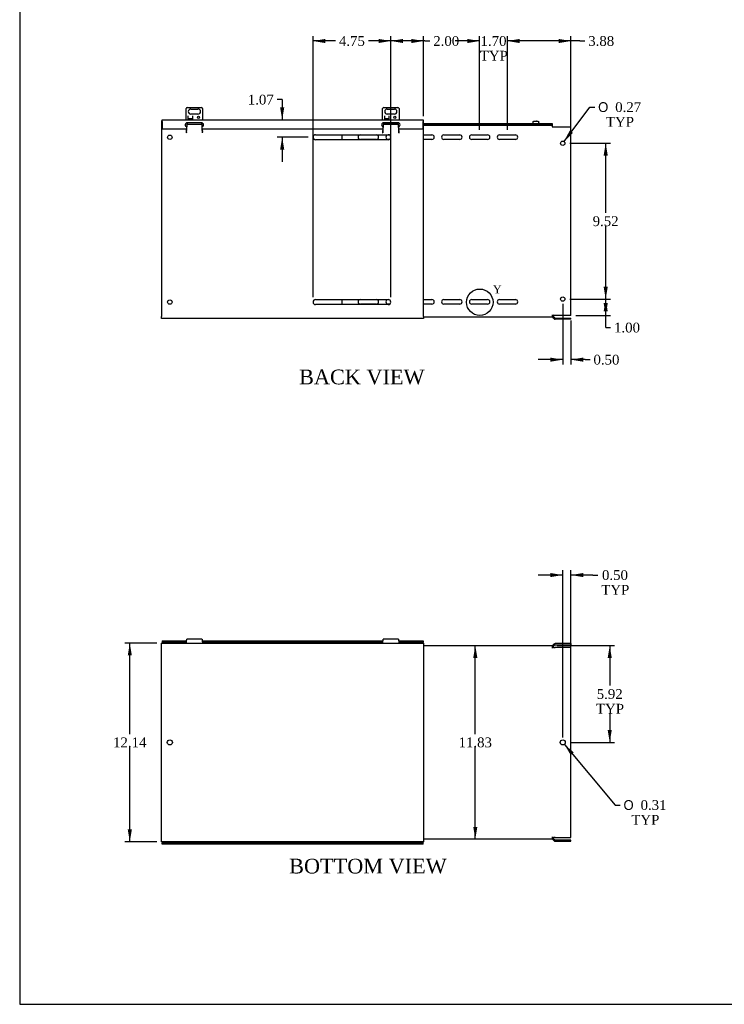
# Model space of a CAD drawing. Header units: inches. Extents: x 1 to 150, y -1 to 99.
# Tile 1 of 7: x 1 to 44, y 0 to 60. Entities that reach past the tile are written whole.
import ezdxf
from ezdxf.enums import TextEntityAlignment as Align
from ezdxf.lldxf.tags import DXFTag

# ---------------------------------------------------------------- set-up
doc = ezdxf.new("R2010")
doc.units = ezdxf.units.IN
doc.header["$MEASUREMENT"] = 0
for name, color, linetype in [('COM55240', 7, 'Continuous'), ('COM55544-6', 7, 'Continuous'), ('COM55545-6', 7, 'Continuous'), ('COM55546-6', 7, 'Continuous'), ('COM55609-6', 7, 'Continuous'), ('Default', 7, 'Continuous'), ('RVT19019', 7, 'Continuous'), ('SCS19491', 7, 'Continuous')]:
    doc.layers.add(name, color=color, linetype=linetype)
doc.styles.add('SEACAD_Solid_Edge_ANSI1_Symbols', font='txt')
doc.styles.add('SEACAD_Times_New_Roman', font='times.ttf')
tags = doc.linetypes.add('CENTER2', pattern=[1.125, 0.75, -0.125, 0.125, -0.125]).pattern_tags.tags
tags[10:11] = [DXFTag(74, 4), DXFTag(75, 0), DXFTag(340, '0'), DXFTag(46, 0.0), DXFTag(50, 0.0), DXFTag(44, 0.0), DXFTag(45, 0.0)]
tags[8:9] = [DXFTag(74, 4), DXFTag(75, 0), DXFTag(340, '0'), DXFTag(46, 0.0), DXFTag(50, 0.0), DXFTag(44, 0.0), DXFTag(45, 0.0)]
tags[6:7] = [DXFTag(74, 4), DXFTag(75, 0), DXFTag(340, '0'), DXFTag(46, 0.0), DXFTag(50, 0.0), DXFTag(44, 0.0), DXFTag(45, 0.0)]
tags[4:5] = [DXFTag(74, 4), DXFTag(75, 0), DXFTag(340, '0'), DXFTag(46, 0.0), DXFTag(50, 0.0), DXFTag(44, 0.0), DXFTag(45, 0.0)]
doc.dimstyles.new('HAMMOND_(STH_-_120x80)', dxfattribs={"dimtxt": 0.6, "dimasz": 0.75, "dimexe": 0.3, "dimexo": 0.3, "dimgap": 0.15, "dimtad": 0, "dimtih": 1, "dimtoh": 1, "dimzin": 0, "dimdsep": 46, "dimtxsty": 'SEACAD_Times_New_Roman', "dimblk1": '_SE_FILLED', "dimblk2": '_SE_FILLED', "dimsah": 1, "dimcen": 0.3, "dimadec": 0, "dimazin": 0, "dimtfac": 0.8, "dimtofl": 0, "dimtmove": 0, "dimatfit": 3, "dimfxl": 1, "dimtolj": 1, "dimtzin": 0, "dimarcsym": 0})

# ---------------------------------------------------------------- blocks, each defined once
blk = doc.blocks.new('SE2')
at = {"layer": 'COM55240', "color": 7, "linetype": 'Continuous'}
for p, q in [((10.814, 54.381), (10.814, 55.068)), ((10.877, 55.13), (11.752, 55.13)), ((11.095, 55.036), (11.533, 55.036)), ((11.814, 55.068), (11.814, 54.381)), ((22.814, 54.381), (22.814, 55.068)), ((22.877, 55.13), (23.752, 55.13)), ((23.095, 55.036), (23.533, 55.036)), ((23.814, 55.068), (23.814, 54.381)), ((10.939, 54.63), (10.939, 54.63)), ((10.939, 54.411), (10.939, 54.63)), ((10.939, 54.63), (10.939, 54.618)), ((10.939, 54.436), (10.939, 54.618)), ((10.939, 54.412), (10.939, 54.436)), ((11.189, 54.436), (10.939, 54.436)), ((11.189, 54.412), (10.939, 54.412)), ((11.189, 54.411), (10.939, 54.411)), ((11.533, 54.724), (11.095, 54.724)), ((11.189, 54.63), (11.189, 54.411)), ((11.189, 54.63), (11.189, 54.63)), ((11.189, 54.618), (11.189, 54.63)), ((11.189, 54.618), (11.189, 54.436)), ((11.189, 54.412), (11.189, 54.436)), ((22.939, 54.63), (22.939, 54.63)), ((22.939, 54.411), (22.939, 54.63)), ((22.939, 54.63), (22.939, 54.618)), ((22.939, 54.436), (22.939, 54.618)), ((22.939, 54.412), (22.939, 54.436)), ((23.189, 54.436), (22.939, 54.436)), ((23.189, 54.412), (22.939, 54.412)), ((23.189, 54.411), (22.939, 54.411)), ((23.533, 54.724), (23.095, 54.724)), ((23.189, 54.63), (23.189, 54.411)), ((23.189, 54.63), (23.189, 54.63)), ((23.189, 54.618), (23.189, 54.63)), ((23.189, 54.618), (23.189, 54.436)), ((23.189, 54.412), (23.189, 54.436))]:
    blk.add_line(p, q, dxfattribs=at)
for centre in [(11.564, 54.53), (23.564, 54.53)]:
    blk.add_circle(centre, 0.0625, dxfattribs=at)
for centre, radius, start, end in [((10.928, 55.016), 0.125, 114.29519, 155.70481), ((11.095, 54.88), 0.156, 90, 270), ((11.533, 54.88), 0.156, 270, 90), ((11.7, 55.016), 0.125, 24.29519, 65.70481), ((22.928, 55.016), 0.125, 114.29519, 155.70481), ((23.095, 54.88), 0.156, 90, 270), ((23.533, 54.88), 0.156, 270, 90), ((23.7, 55.016), 0.125, 24.29519, 65.70481), ((10.928, 53.775), 0.125, 213.8124, 216.27213), ((11.7, 53.775), 0.125, 323.72787, 326.1876)]:
    blk.add_arc(centre, radius, start, end, dxfattribs=at)
at = {"layer": 'COM55544-6', "color": 7, "linetype": 'Continuous'}
for p, q in [((9.314, 54.309), (9.314, 42.345)), ((9.345, 54.309), (9.314, 54.309)), ((10.867, 54.194), (10.846, 53.948)), ((11.783, 53.948), (11.761, 54.194)), ((22.867, 54.194), (22.846, 53.948)), ((23.783, 53.948), (23.761, 54.194)), ((25.314, 54.309), (25.283, 54.309)), ((25.314, 42.345), (25.314, 54.309)), ((10.834, 53.819), (10.814, 53.591)), ((10.814, 53.591), (10.819, 53.591)), ((10.825, 53.692), (10.828, 53.705)), ((10.825, 53.625), (10.825, 53.692)), ((10.825, 53.625), (10.828, 53.638)), ((10.828, 53.638), (10.828, 53.705)), ((10.873, 54.12), (11.756, 54.12)), ((11.814, 53.591), (11.794, 53.819)), ((11.8, 53.705), (11.803, 53.692)), ((11.8, 53.638), (11.8, 53.705)), ((11.8, 53.638), (11.803, 53.625)), ((11.803, 53.625), (11.803, 53.692)), ((11.809, 53.591), (11.814, 53.591)), ((22.834, 53.819), (22.814, 53.591)), ((22.814, 53.591), (22.819, 53.591)), ((22.825, 53.692), (22.828, 53.705)), ((22.825, 53.625), (22.825, 53.692)), ((22.825, 53.625), (22.828, 53.638)), ((22.828, 53.638), (22.828, 53.705)), ((22.873, 54.12), (23.756, 54.12)), ((23.814, 53.591), (23.794, 53.819)), ((23.8, 53.705), (23.803, 53.692)), ((23.8, 53.638), (23.8, 53.705)), ((23.8, 53.638), (23.803, 53.625)), ((23.803, 53.625), (23.803, 53.692)), ((23.809, 53.591), (23.814, 53.591)), ((18.72, 53.466), (23.158, 53.466)), ((23.158, 53.153), (18.72, 53.153)), ((18.72, 43.394), (23.158, 43.394)), ((23.158, 43.081), (18.72, 43.081)), ((9.314, 42.237), (9.314, 42.345)), ((25.314, 42.237), (9.314, 42.237)), ((9.97, 42.237), (9.658, 42.237)), ((25.314, 42.345), (25.314, 42.237))]:
    blk.add_line(p, q, dxfattribs=at)
for centre in [(9.814, 53.309), (9.814, 43.237)]:
    blk.add_circle(centre, 0.133, dxfattribs=at)
for centre, radius, start, end in [((12.751, 53.532), 1.933, 175.23942, 178.25258), ((11.026, 53.573), 0.207, 165.57, 175.07127), ((9.877, 53.532), 1.933, 1.74742, 4.76058), ((11.603, 53.573), 0.207, 4.92871, 14.43002), ((24.751, 53.532), 1.933, 175.23942, 178.25258), ((23.026, 53.573), 0.207, 165.57, 175.07127), ((21.877, 53.532), 1.933, 1.74742, 4.76058), ((23.603, 53.573), 0.207, 4.92871, 14.43002), ((18.72, 53.309), 0.156, 90, 270), ((23.158, 53.309), 0.156, 270, 90), ((18.72, 43.237), 0.156, 90, 270), ((23.158, 43.237), 0.156, 270, 90)]:
    blk.add_arc(centre, radius, start, end, dxfattribs=at)
for points, knots in [([(10.828, 53.638), (10.83, 53.646), (10.832, 53.658), (10.836, 53.686), (10.838, 53.703), (10.841, 53.742), (10.843, 53.763), (10.847, 53.808), (10.849, 53.832), (10.852, 53.881), (10.854, 53.906), (10.858, 53.956), (10.86, 53.98), (10.864, 54.026), (10.865, 54.048), (10.869, 54.087), (10.871, 54.105), (10.873, 54.12)], [0, 0, 0, 0, 0.125, 0.125, 0.25, 0.25, 0.375, 0.375, 0.5, 0.5, 0.625, 0.625, 0.75, 0.75, 0.875, 0.875, 1, 1, 1, 1]), ([(10.828, 53.705), (10.83, 53.711), (10.832, 53.72), (10.836, 53.741), (10.838, 53.754), (10.841, 53.782), (10.843, 53.798), (10.847, 53.832), (10.849, 53.85), (10.852, 53.878), (10.853, 53.889), (10.854, 53.9)], [0, 0, 0, 0, 0.125, 0.125, 0.25, 0.25, 0.375, 0.375, 0.5, 0.5, 0.5730851, 0.5730851, 0.5730851, 0.5730851]), ([(11.756, 54.12), (11.757, 54.105), (11.759, 54.087), (11.763, 54.048), (11.765, 54.026), (11.769, 53.98), (11.77, 53.956), (11.774, 53.906), (11.776, 53.881), (11.78, 53.832), (11.782, 53.808), (11.785, 53.763), (11.787, 53.742), (11.791, 53.703), (11.793, 53.686), (11.796, 53.658), (11.798, 53.646), (11.8, 53.638)], [0, 0, 0, 0, 0.125, 0.125, 0.25, 0.25, 0.375, 0.375, 0.5, 0.5, 0.625, 0.625, 0.75, 0.75, 0.875, 0.875, 1, 1, 1, 1]), ([(11.775, 53.9), (11.776, 53.889), (11.777, 53.878), (11.78, 53.85), (11.782, 53.832), (11.785, 53.798), (11.787, 53.782), (11.791, 53.754), (11.793, 53.741), (11.796, 53.72), (11.798, 53.711), (11.8, 53.705)], [0.4269148, 0.4269148, 0.4269148, 0.4269148, 0.5, 0.5, 0.625, 0.625, 0.75, 0.75, 0.875, 0.875, 1, 1, 1, 1]), ([(22.828, 53.638), (22.83, 53.646), (22.832, 53.658), (22.836, 53.686), (22.838, 53.703), (22.841, 53.742), (22.843, 53.763), (22.847, 53.808), (22.849, 53.832), (22.852, 53.881), (22.854, 53.906), (22.858, 53.956), (22.86, 53.98), (22.864, 54.026), (22.865, 54.048), (22.869, 54.087), (22.871, 54.105), (22.873, 54.12)], [0, 0, 0, 0, 0.125, 0.125, 0.25, 0.25, 0.375, 0.375, 0.5, 0.5, 0.625, 0.625, 0.75, 0.75, 0.875, 0.875, 1, 1, 1, 1]), ([(22.828, 53.705), (22.83, 53.711), (22.832, 53.72), (22.836, 53.741), (22.838, 53.754), (22.841, 53.782), (22.843, 53.798), (22.847, 53.832), (22.849, 53.85), (22.852, 53.878), (22.853, 53.889), (22.854, 53.9)], [0, 0, 0, 0, 0.125, 0.125, 0.25, 0.25, 0.375, 0.375, 0.5, 0.5, 0.5730851, 0.5730851, 0.5730851, 0.5730851]), ([(23.756, 54.12), (23.757, 54.105), (23.759, 54.087), (23.763, 54.048), (23.765, 54.026), (23.769, 53.98), (23.77, 53.956), (23.774, 53.906), (23.776, 53.881), (23.78, 53.832), (23.782, 53.808), (23.785, 53.763), (23.787, 53.742), (23.791, 53.703), (23.793, 53.686), (23.796, 53.658), (23.798, 53.646), (23.8, 53.638)], [0, 0, 0, 0, 0.125, 0.125, 0.25, 0.25, 0.375, 0.375, 0.5, 0.5, 0.625, 0.625, 0.75, 0.75, 0.875, 0.875, 1, 1, 1, 1]), ([(23.775, 53.9), (23.776, 53.889), (23.777, 53.878), (23.78, 53.85), (23.782, 53.832), (23.785, 53.798), (23.787, 53.782), (23.791, 53.754), (23.793, 53.741), (23.796, 53.72), (23.798, 53.711), (23.8, 53.705)], [0.4269148, 0.4269148, 0.4269148, 0.4269148, 0.5, 0.5, 0.625, 0.625, 0.75, 0.75, 0.875, 0.875, 1, 1, 1, 1])]:
    blk.add_open_spline(points, degree=3, knots=knots, dxfattribs=at)
at = {"layer": 'COM55545-6', "color": 7, "linetype": 'Continuous'}
for p, q in [((9.345, 54.381), (25.283, 54.381)), ((9.345, 54.273), (9.345, 54.381)), ((9.345, 54.273), (9.345, 53.819)), ((11.752, 54.194), (10.877, 54.194)), ((23.752, 54.194), (22.877, 54.194)), ((25.283, 54.381), (25.283, 54.273)), ((25.283, 53.819), (25.283, 54.273)), ((9.345, 53.819), (10.846, 53.819)), ((11.783, 53.819), (22.846, 53.819)), ((23.783, 53.819), (25.283, 53.819))]:
    blk.add_line(p, q, dxfattribs=at)
for centre, start, end in [((10.877, 54.069), 90, 260.99619), ((11.752, 54.069), 279.05251, 90), ((22.877, 54.069), 90, 260.99619), ((23.752, 54.069), 279.05251, 90)]:
    blk.add_arc(centre, 0.125, start, end, dxfattribs=at)
at = {"layer": 'COM55546-6', "color": 7, "linetype": 'Continuous'}
for p, q in [((22.855, 54.052), (22.866, 54.052)), ((23.762, 54.052), (23.774, 54.052)), ((25.314, 54.052), (33.174, 54.052)), ((33.174, 54.052), (33.174, 53.944)), ((33.174, 53.944), (33.2, 53.944)), ((33.2, 53.944), (33.283, 53.944)), ((33.283, 53.944), (33.359, 53.944)), ((33.359, 53.944), (34.314, 53.944)), ((34.314, 42.42), (34.314, 53.944)), ((20.314, 53.466), (20.314, 53.153)), ((21.455, 53.455), (22.424, 53.455)), ((22.424, 53.174), (21.455, 53.174)), ((23.155, 53.455), (23.215, 53.455)), ((23.236, 53.174), (23.155, 53.174)), ((25.314, 53.455), (25.824, 53.455)), ((25.824, 53.174), (25.314, 53.174)), ((26.555, 53.455), (27.524, 53.455)), ((27.524, 53.174), (26.555, 53.174)), ((28.255, 53.455), (29.224, 53.455)), ((29.224, 53.174), (28.255, 53.174)), ((29.955, 53.455), (30.924, 53.455)), ((30.924, 53.174), (29.955, 53.174)), ((20.314, 43.394), (20.314, 43.081)), ((21.455, 43.393), (22.424, 43.393)), ((23.155, 43.393), (23.173, 43.393)), ((25.314, 43.393), (25.824, 43.393)), ((26.555, 43.393), (27.524, 43.393)), ((28.255, 43.393), (29.224, 43.393)), ((29.955, 43.393), (30.924, 43.393)), ((22.424, 43.112), (21.455, 43.112)), ((23.251, 43.112), (23.155, 43.112)), ((25.824, 43.112), (25.314, 43.112)), ((27.524, 43.112), (26.555, 43.112)), ((29.224, 43.112), (28.255, 43.112)), ((30.924, 43.112), (29.955, 43.112)), ((33.174, 42.309), (25.314, 42.309)), ((33.174, 42.417), (33.174, 42.309)), ((33.238, 42.42), (33.2, 42.458)), ((33.2, 42.299), (33.251, 42.35)), ((33.2, 42.299), (33.237, 42.261)), ((33.237, 42.261), (33.288, 42.312)), ((33.283, 42.216), (33.237, 42.261)), ((33.283, 42.42), (33.238, 42.42)), ((33.251, 42.35), (33.288, 42.312)), ((33.359, 42.42), (33.283, 42.42)), ((33.288, 42.312), (33.334, 42.267)), ((34.314, 42.42), (33.359, 42.42)), ((33.359, 42.256), (34.314, 42.256)), ((34.314, 42.184), (33.359, 42.184)), ((34.314, 42.184), (34.314, 42.256))]:
    blk.add_line(p, q, dxfattribs=at)
for centre in [(33.814, 52.944), (33.814, 43.42)]:
    blk.add_circle(centre, 0.133, dxfattribs=at)
for centre, radius, start, end in [((21.455, 53.314), 0.14, 90, 270), ((22.424, 53.314), 0.14, 270, 90), ((23.155, 53.314), 0.14, 90, 270), ((25.824, 53.314), 0.14, 270, 90), ((26.555, 53.314), 0.14, 90, 270), ((27.524, 53.314), 0.14, 270, 90), ((28.255, 53.314), 0.14, 90, 270), ((29.224, 53.314), 0.14, 270, 90), ((29.955, 53.314), 0.14, 90, 270), ((30.924, 53.314), 0.14, 270, 90), ((21.455, 43.252), 0.14, 90, 270), ((22.424, 43.252), 0.14, 270, 90), ((23.155, 43.252), 0.14, 90, 270), ((25.824, 43.252), 0.14, 270, 90), ((26.555, 43.252), 0.14, 90, 270), ((27.524, 43.252), 0.14, 270, 90), ((28.255, 43.252), 0.14, 90, 270), ((29.224, 43.252), 0.14, 270, 90), ((29.955, 43.252), 0.14, 90, 270), ((30.924, 43.252), 0.14, 270, 90), ((32.916, 42.609), 0.321, 323.50418, 332.0246), ((32.918, 42.996), 0.632, 293.94525, 298.41763), ((33.174, 42.273), 0.108, 45, 90), ((33.174, 42.273), 0.036, 45, 90), ((33.359, 42.292), 0.108, 225, 270), ((33.359, 42.292), 0.036, 225, 270)]:
    blk.add_arc(centre, radius, start, end, dxfattribs=at)
at = {"layer": 'COM55609-6', "color": 7, "linetype": 'Continuous'}
for p, q in [((22.866, 54.052), (22.855, 54.052)), ((23.768, 54.124), (22.861, 54.124)), ((23.774, 54.052), (23.762, 54.052)), ((33.189, 54.124), (25.314, 54.124)), ((33.189, 54.052), (25.314, 54.052)), ((33.189, 54.052), (33.189, 54.124))]:
    blk.add_line(p, q, dxfattribs=at)
at = {"layer": 'SCS19491', "color": 7, "linetype": 'Continuous'}
for p, q in [((31.989, 54.209), (31.989, 54.149)), ((31.993, 54.224), (31.99, 54.224)), ((32.084, 54.299), (32.146, 54.299)), ((32.143, 54.299), (32.146, 54.299)), ((32.147, 54.295), (32.207, 54.296)), ((32.201, 54.299), (32.198, 54.299)), ((32.203, 54.299), (32.201, 54.299)), ((32.206, 54.299), (32.203, 54.299)), ((32.206, 54.299), (32.27, 54.299)), ((32.207, 54.296), (32.206, 54.299)), ((32.361, 54.224), (32.363, 54.224)), ((32.364, 54.149), (32.364, 54.209))]:
    blk.add_line(p, q, dxfattribs=at)
for centre, radius, start, end in [((32.079, 54.209), 0.09, 170.40593, 180), ((32.274, 54.209), 0.09, 0, 9.59407), ((32.014, 54.149), 0.025, 180, 270), ((32.339, 54.149), 0.025, 270, 0)]:
    blk.add_arc(centre, radius, start, end, dxfattribs=at)
for points in [[(31.993, 54.224), (31.994, 54.23), (31.995, 54.235), (31.999, 54.245), (32.001, 54.25), (32.007, 54.259), (32.01, 54.263), (32.017, 54.272), (32.02, 54.275), (32.029, 54.282), (32.033, 54.285), (32.043, 54.29), (32.047, 54.292), (32.058, 54.296), (32.063, 54.297), (32.073, 54.299), (32.079, 54.299), (32.084, 54.299)], [(32.27, 54.299), (32.275, 54.299), (32.28, 54.299), (32.291, 54.297), (32.296, 54.296), (32.306, 54.292), (32.311, 54.29), (32.32, 54.285), (32.325, 54.282), (32.333, 54.275), (32.337, 54.272), (32.344, 54.263), (32.347, 54.259), (32.352, 54.25), (32.355, 54.245), (32.358, 54.235), (32.36, 54.23), (32.361, 54.224)]]:
    blk.add_open_spline(points, degree=3, knots=[0, 0, 0, 0, 0.125, 0.125, 0.25, 0.25, 0.375, 0.375, 0.5, 0.5, 0.625, 0.625, 0.75, 0.75, 0.875, 0.875, 1, 1, 1, 1], dxfattribs=at)
blk.add_open_spline([(32.146, 54.299), (32.146, 54.299), (32.146, 54.298), (32.147, 54.295)], degree=3, dxfattribs=at)
blk = doc.blocks.new('SE5')
at = {"layer": 'COM55544-6', "color": 7, "linetype": 'Continuous'}
for p, q in [((9.314, 22.285), (9.314, 22.393)), ((9.314, 22.393), (25.314, 22.393)), ((9.314, 10.357), (9.314, 22.285)), ((10.825, 22.417), (10.828, 22.453)), ((11.775, 22.636), (10.854, 22.636)), ((11.8, 22.453), (11.803, 22.417)), ((22.825, 22.417), (22.828, 22.453)), ((23.775, 22.636), (22.854, 22.636)), ((23.8, 22.453), (23.803, 22.417)), ((25.314, 22.393), (25.314, 22.285)), ((25.314, 22.285), (25.314, 10.357)), ((9.314, 10.249), (9.314, 10.357)), ((25.314, 10.249), (9.314, 10.249)), ((25.314, 10.357), (25.314, 10.249))]:
    blk.add_line(p, q, dxfattribs=at)
blk.add_circle((9.814, 16.321), 0.156, dxfattribs=at)
for points, knots in [([(10.819, 22.393), (10.82, 22.393), (10.82, 22.394), (10.821, 22.396), (10.822, 22.398), (10.823, 22.402), (10.823, 22.405), (10.824, 22.41), (10.825, 22.414), (10.825, 22.417)], [0, 0, 0, 0, 0.25, 0.25, 0.5, 0.5, 0.75, 0.75, 1, 1, 1, 1]), ([(10.828, 22.453), (10.83, 22.476), (10.832, 22.498), (10.836, 22.539), (10.838, 22.557), (10.841, 22.588), (10.843, 22.602), (10.847, 22.622), (10.849, 22.629), (10.852, 22.635), (10.853, 22.636), (10.854, 22.636)], [0, 0, 0, 0, 0.125, 0.125, 0.25, 0.25, 0.375, 0.375, 0.5, 0.5, 0.5707803, 0.5707803, 0.5707803, 0.5707803]), ([(11.775, 22.636), (11.776, 22.636), (11.777, 22.635), (11.78, 22.629), (11.782, 22.622), (11.785, 22.602), (11.787, 22.588), (11.791, 22.557), (11.793, 22.539), (11.796, 22.498), (11.798, 22.476), (11.8, 22.453)], [0.4292197, 0.4292197, 0.4292197, 0.4292197, 0.5, 0.5, 0.625, 0.625, 0.75, 0.75, 0.875, 0.875, 1, 1, 1, 1]), ([(11.803, 22.417), (11.804, 22.414), (11.804, 22.41), (11.805, 22.405), (11.806, 22.402), (11.807, 22.398), (11.807, 22.396), (11.808, 22.394), (11.809, 22.393), (11.809, 22.393)], [0, 0, 0, 0, 0.25, 0.25, 0.5, 0.5, 0.75, 0.75, 1, 1, 1, 1]), ([(22.819, 22.393), (22.82, 22.393), (22.82, 22.394), (22.821, 22.396), (22.822, 22.398), (22.823, 22.402), (22.823, 22.405), (22.824, 22.41), (22.825, 22.414), (22.825, 22.417)], [0, 0, 0, 0, 0.25, 0.25, 0.5, 0.5, 0.75, 0.75, 1, 1, 1, 1]), ([(22.828, 22.453), (22.83, 22.476), (22.832, 22.498), (22.836, 22.539), (22.838, 22.557), (22.841, 22.588), (22.843, 22.602), (22.847, 22.622), (22.849, 22.629), (22.852, 22.635), (22.853, 22.636), (22.854, 22.636)], [0, 0, 0, 0, 0.125, 0.125, 0.25, 0.25, 0.375, 0.375, 0.5, 0.5, 0.5707803, 0.5707803, 0.5707803, 0.5707803]), ([(23.775, 22.636), (23.776, 22.636), (23.777, 22.635), (23.78, 22.629), (23.782, 22.622), (23.785, 22.602), (23.787, 22.588), (23.791, 22.557), (23.793, 22.539), (23.796, 22.498), (23.798, 22.476), (23.8, 22.453)], [0.4292197, 0.4292197, 0.4292197, 0.4292197, 0.5, 0.5, 0.625, 0.625, 0.75, 0.75, 0.875, 0.875, 1, 1, 1, 1]), ([(23.803, 22.417), (23.804, 22.414), (23.804, 22.41), (23.805, 22.405), (23.806, 22.402), (23.807, 22.398), (23.807, 22.396), (23.808, 22.394), (23.809, 22.393), (23.809, 22.393)], [0, 0, 0, 0, 0.25, 0.25, 0.5, 0.5, 0.75, 0.75, 1, 1, 1, 1])]:
    blk.add_open_spline(points, degree=3, knots=knots, dxfattribs=at)
at = {"layer": 'COM55545-6', "color": 7, "linetype": 'Continuous'}
for p, q in [((9.345, 22.533), (10.835, 22.533)), ((9.345, 22.533), (9.345, 22.461)), ((9.345, 22.461), (10.829, 22.461)), ((9.345, 22.461), (9.345, 22.425)), ((9.345, 22.393), (9.345, 22.425)), ((11.793, 22.533), (22.835, 22.533)), ((11.799, 22.461), (22.829, 22.461)), ((23.793, 22.533), (25.283, 22.533)), ((23.799, 22.461), (25.283, 22.461)), ((25.283, 22.533), (25.283, 22.461)), ((25.283, 22.425), (25.283, 22.461)), ((25.283, 22.425), (25.283, 22.393)), ((9.345, 10.217), (9.345, 10.249)), ((25.283, 10.249), (25.283, 10.217)), ((9.345, 10.217), (9.345, 10.181)), ((25.283, 10.181), (9.345, 10.181)), ((9.345, 10.109), (9.345, 10.181)), ((25.283, 10.109), (9.345, 10.109)), ((10.814, 10.211), (10.765, 10.217)), ((11.201, 10.211), (10.814, 10.211)), ((11.814, 10.211), (11.428, 10.211)), ((11.863, 10.217), (11.814, 10.211)), ((23.814, 10.207), (22.814, 10.207)), ((25.283, 10.181), (25.283, 10.217)), ((25.283, 10.109), (25.283, 10.181))]:
    blk.add_line(p, q, dxfattribs=at)
for centre, start, end in [((10.814, 10.332), 221.60565, 246.92608), ((11.814, 10.332), 293.07392, 318.39435), ((22.814, 10.332), 221.60565, 246.92608), ((23.814, 10.332), 293.07392, 318.39435), ((22.814, 10.332), 246.92608, 270), ((23.814, 10.332), 270, 293.07392)]:
    blk.add_arc(centre, 0.125, start, end, dxfattribs=at)
at = {"layer": 'COM55546-6', "color": 7, "linetype": 'Continuous'}
for p, q in [((33.238, 22.286), (33.2, 22.248)), ((33.283, 22.331), (33.238, 22.286)), ((33.238, 22.286), (33.289, 22.235)), ((33.289, 22.235), (33.334, 22.28)), ((34.314, 22.362), (33.359, 22.362)), ((33.359, 22.29), (34.314, 22.29)), ((34.314, 22.362), (34.314, 22.29)), ((25.314, 22.237), (33.174, 22.237)), ((33.174, 22.237), (33.174, 22.129)), ((33.2, 22.248), (33.251, 22.197)), ((33.2, 22.089), (33.237, 22.126)), ((33.283, 22.126), (33.237, 22.126)), ((33.289, 22.235), (33.251, 22.197)), ((33.283, 22.126), (33.359, 22.126)), ((34.314, 22.126), (33.359, 22.126)), ((34.314, 10.516), (34.314, 22.126)), ((33.174, 10.405), (25.314, 10.405)), ((33.174, 10.513), (33.174, 10.405)), ((33.237, 10.516), (33.2, 10.554)), ((33.2, 10.395), (33.251, 10.446)), ((33.2, 10.395), (33.238, 10.357)), ((33.237, 10.516), (33.283, 10.516)), ((33.238, 10.357), (33.289, 10.408)), ((33.238, 10.357), (33.283, 10.312)), ((33.251, 10.446), (33.289, 10.408)), ((33.359, 10.516), (33.283, 10.516)), ((33.334, 10.363), (33.289, 10.408)), ((33.359, 10.516), (34.314, 10.516)), ((34.314, 10.352), (33.359, 10.352)), ((33.359, 10.28), (34.314, 10.28)), ((34.314, 10.28), (34.314, 10.352))]:
    blk.add_line(p, q, dxfattribs=at)
blk.add_circle((33.814, 16.321), 0.156, dxfattribs=at)
for centre, radius, start, end in [((33.359, 22.254), 0.108, 90, 135), ((33.359, 22.254), 0.036, 90, 135), ((33.174, 22.273), 0.036, 270, 315), ((33.174, 22.273), 0.108, 270, 315), ((32.916, 21.938), 0.321, 27.9754, 36.49582), ((32.918, 21.551), 0.632, 61.58237, 66.05475), ((32.916, 10.704), 0.321, 323.50418, 332.0246), ((32.918, 11.091), 0.632, 293.94525, 298.41763), ((33.174, 10.369), 0.108, 45, 90), ((33.174, 10.369), 0.036, 45, 90), ((33.359, 10.388), 0.108, 225, 270), ((33.359, 10.388), 0.036, 225, 270)]:
    blk.add_arc(centre, radius, start, end, dxfattribs=at)
at = {"layer": 'COM55609-6', "color": 7, "linetype": 'Continuous'}
for p, q in [((33.189, 22.129), (33.174, 22.129)), ((33.189, 22.122), (33.189, 22.129)), ((33.174, 10.513), (33.189, 10.513)), ((33.189, 10.513), (33.189, 10.521))]:
    blk.add_line(p, q, dxfattribs=at)
at = {"layer": 'RVT19019', "color": 7, "linetype": 'Continuous'}
for p, q in [((11.419, 10.209), (11.209, 10.209)), ((23.419, 10.209), (23.209, 10.209))]:
    blk.add_line(p, q, dxfattribs=at)
for centre, start, end in [((11.209, 10.229), 90, 270), ((11.419, 10.229), 270, 90), ((23.209, 10.229), 90, 270), ((23.419, 10.229), 270, 90)]:
    blk.add_arc(centre, 0.02, start, end, dxfattribs=at)
blk = doc.blocks.new('DMBLK1925')
at = {"layer": 'Default', "linetype": 'Continuous', "transparency": 16777216}
for points in [[(33.064, 26.675), (33.064, 26.425), (33.814, 26.55)], [(35.064, 26.675), (34.314, 26.55), (35.064, 26.425)]]:
    blk.add_hatch(color=7, dxfattribs=at).paths.add_polyline_path(points)
at = {"layer": 'Default', "color": 7, "linetype": 'Continuous', "transparency": 16777216}
for p, q in [((33.814, 26.55), (32.314, 26.55)), ((33.814, 16.621), (33.814, 26.85)), ((34.314, 16.621), (34.314, 26.85)), ((35.66, 26.55), (34.314, 26.55)), ((35.66, 26.55), (35.96, 26.55))]:
    blk.add_line(p, q, dxfattribs=at)
at = {"layer": 'Default', "color": 7, "linetype": 'Continuous', "transparency": 16777216, "style": 'SEACAD_Times_New_Roman'}
for s, p in [('0.50', (36.213, 26.85)), ('TYP', (36.17, 25.95))]:
    blk.add_text(s, height=0.6, dxfattribs=at).set_placement(p, align=Align.TOP_LEFT)
blk = doc.blocks.new('_SE_FILLED')
at = {"color": 0}
blk.add_line((0, 0), (-1, 0), dxfattribs=at)
blk.add_solid([(0, 0), (-1, -0.1665), (-1, 0.1665), (0, 0)], dxfattribs=at)
blk = doc.blocks.new('DMBLK1926')
at = {"layer": 'Default', "linetype": 'Continuous', "transparency": 16777216}
for points in [[(36.811, 21.487), (36.686, 22.237), (36.561, 21.487)], [(36.811, 17.071), (36.561, 17.071), (36.686, 16.321)]]:
    blk.add_hatch(color=7, dxfattribs=at).paths.add_polyline_path(points)
at = {"layer": 'Default', "color": 7, "linetype": 'Continuous', "transparency": 16777216}
for p, q in [((33.474, 22.237), (36.986, 22.237)), ((36.686, 22.237), (36.686, 19.789)), ((36.686, 18.079), (36.686, 16.321)), ((34.27, 16.321), (36.986, 16.321))]:
    blk.add_line(p, q, dxfattribs=at)
at = {"layer": 'Default', "color": 7, "linetype": 'Continuous', "transparency": 16777216, "style": 'SEACAD_Times_New_Roman'}
for s, p in [('5.92', (35.89, 19.579)), ('TYP', (35.847, 18.679))]:
    blk.add_text(s, height=0.6, dxfattribs=at).set_placement(p, align=Align.TOP_LEFT)
blk = doc.blocks.new('DMBLK1934')
at = {"layer": 'Default', "linetype": 'Continuous', "transparency": 16777216}
for points in [[(7.243, 21.643), (7.493, 21.643), (7.368, 22.393)], [(7.243, 10.999), (7.368, 10.249), (7.493, 10.999)]]:
    blk.add_hatch(color=7, dxfattribs=at).paths.add_polyline_path(points)
at = {"layer": 'Default', "color": 7, "linetype": 'Continuous', "transparency": 16777216}
for p, q in [((9.014, 22.393), (7.068, 22.393)), ((7.368, 16.831), (7.368, 22.393)), ((7.368, 10.249), (7.368, 16.021)), ((9.014, 10.249), (7.068, 10.249))]:
    blk.add_line(p, q, dxfattribs=at)
at = {"layer": 'Default', "color": 7, "linetype": 'Continuous', "transparency": 16777216, "style": 'SEACAD_Times_New_Roman'}
blk.add_text('12.14', height=0.6, dxfattribs=at).set_placement((6.345, 16.621), align=Align.TOP_LEFT)
blk = doc.blocks.new('DMBLK1935')
at = {"layer": 'Default', "linetype": 'Continuous', "transparency": 16777216}
for points in [[(28.349, 21.487), (28.599, 21.487), (28.474, 22.237)], [(28.349, 11.155), (28.474, 10.405), (28.599, 11.155)]]:
    blk.add_hatch(color=7, dxfattribs=at).paths.add_polyline_path(points)
at = {"layer": 'Default', "color": 7, "linetype": 'Continuous', "transparency": 16777216}
for p, q in [((28.474, 16.831), (28.474, 22.237)), ((28.474, 10.405), (28.474, 16.021))]:
    blk.add_line(p, q, dxfattribs=at)
at = {"layer": 'Default', "color": 7, "linetype": 'Continuous', "transparency": 16777216, "style": 'SEACAD_Times_New_Roman'}
blk.add_text('11.83', height=0.6, dxfattribs=at).set_placement((27.45, 16.621), align=Align.TOP_LEFT)
blk = doc.blocks.new('DMBLK1936')
at = {"layer": 'Default', "linetype": 'Continuous', "transparency": 16777216}
for points in [[(31.189, 59.32), (30.439, 59.195), (31.189, 59.07)], [(33.564, 59.32), (33.564, 59.07), (34.314, 59.195)]]:
    blk.add_hatch(color=7, dxfattribs=at).paths.add_polyline_path(points)
at = {"layer": 'Default', "color": 7, "linetype": 'Continuous', "transparency": 16777216}
for p, q in [((30.439, 53.755), (30.439, 59.495)), ((34.861, 59.195), (30.439, 59.195)), ((34.314, 48.482), (34.314, 59.495)), ((34.861, 59.195), (35.161, 59.195))]:
    blk.add_line(p, q, dxfattribs=at)
at = {"layer": 'Default', "color": 7, "linetype": 'Continuous', "transparency": 16777216, "style": 'SEACAD_Times_New_Roman'}
blk.add_text('3.88', height=0.6, dxfattribs=at).set_placement((35.371, 59.495), align=Align.TOP_LEFT)
blk = doc.blocks.new('DMBLK1937')
at = {"layer": 'Default', "linetype": 'Continuous', "transparency": 16777216}
for points in [[(27.989, 59.32), (27.989, 59.07), (28.739, 59.195)], [(31.189, 59.32), (30.439, 59.195), (31.189, 59.07)]]:
    blk.add_hatch(color=7, dxfattribs=at).paths.add_polyline_path(points)
at = {"layer": 'Default', "color": 7, "linetype": 'Continuous', "transparency": 16777216}
for p, q in [((28.739, 59.195), (27.239, 59.195)), ((28.739, 53.755), (28.739, 59.495)), ((30.439, 53.755), (30.439, 59.495)), ((31.939, 59.195), (30.439, 59.195))]:
    blk.add_line(p, q, dxfattribs=at)
at = {"layer": 'Default', "color": 7, "linetype": 'Continuous', "transparency": 16777216, "style": 'SEACAD_Times_New_Roman'}
for s, p in [('1.70', (28.793, 59.495)), ('TYP', (28.75, 58.595))]:
    blk.add_text(s, height=0.6, dxfattribs=at).set_placement(p, align=Align.TOP_LEFT)
blk = doc.blocks.new('DMBLK1943')
at = {"layer": 'Default', "linetype": 'Continuous', "transparency": 16777216}
for points in [[(24.064, 59.32), (23.314, 59.195), (24.064, 59.07)], [(24.564, 59.32), (24.564, 59.07), (25.314, 59.195)]]:
    blk.add_hatch(color=7, dxfattribs=at).paths.add_polyline_path(points)
at = {"layer": 'Default', "color": 7, "linetype": 'Continuous', "transparency": 16777216}
for p, q in [((23.314, 43.537), (23.314, 59.495)), ((25.394, 59.195), (23.314, 59.195)), ((25.314, 54.609), (25.314, 59.495)), ((25.394, 59.195), (25.694, 59.195))]:
    blk.add_line(p, q, dxfattribs=at)
at = {"layer": 'Default', "color": 7, "linetype": 'Continuous', "transparency": 16777216, "style": 'SEACAD_Times_New_Roman'}
blk.add_text('2.00', height=0.6, dxfattribs=at).set_placement((25.904, 59.495), align=Align.TOP_LEFT)
blk = doc.blocks.new('DMBLK1944')
at = {"layer": 'Default', "linetype": 'Continuous', "transparency": 16777216}
for points in [[(19.314, 59.32), (18.564, 59.195), (19.314, 59.07)], [(22.564, 59.32), (22.564, 59.07), (23.314, 59.195)]]:
    blk.add_hatch(color=7, dxfattribs=at).paths.add_polyline_path(points)
at = {"layer": 'Default', "color": 7, "linetype": 'Continuous', "transparency": 16777216}
for p, q in [((18.564, 43.537), (18.564, 59.495)), ((19.933, 59.195), (18.564, 59.195)), ((23.314, 59.195), (21.945, 59.195)), ((23.314, 43.537), (23.314, 59.495))]:
    blk.add_line(p, q, dxfattribs=at)
at = {"layer": 'Default', "color": 7, "linetype": 'Continuous', "transparency": 16777216, "style": 'SEACAD_Times_New_Roman'}
blk.add_text('4.75', height=0.6, dxfattribs=at).set_placement((20.143, 59.495), align=Align.TOP_LEFT)
blk = doc.blocks.new('SE12')
at = {"color": 7, "linetype": 'Continuous', "style": 'SEACAD_Times_New_Roman'}
blk.add_text('Y', height=0.5, dxfattribs=at).set_placement((29.545, 44.268), align=Align.TOP_LEFT)
blk = doc.blocks.new('SE11')
at = {"layer": 'Default', "color": 7, "linetype": 'CENTER2'}
blk.add_circle((28.747, 43.227), 0.808, dxfattribs=at)
at = {"layer": 'Default'}
blk.add_blockref('SE12', (0, 0), dxfattribs=at)
blk = doc.blocks.new('DMBLK1948')
at = {"layer": 'Default', "linetype": 'Continuous', "transparency": 16777216}
for points in [[(36.564, 42.67), (36.439, 43.42), (36.314, 42.67)], [(36.564, 43.17), (36.314, 43.17), (36.439, 42.42)]]:
    blk.add_hatch(color=7, dxfattribs=at).paths.add_polyline_path(points)
at = {"layer": 'Default', "color": 7, "linetype": 'Continuous', "transparency": 16777216}
for p, q in [((34.247, 43.42), (36.739, 43.42)), ((36.439, 41.679), (36.439, 43.42)), ((34.614, 42.42), (36.739, 42.42)), ((36.439, 41.679), (36.739, 41.679))]:
    blk.add_line(p, q, dxfattribs=at)
at = {"layer": 'Default', "color": 7, "linetype": 'Continuous', "transparency": 16777216, "style": 'SEACAD_Times_New_Roman'}
blk.add_text('1.00', height=0.6, dxfattribs=at).set_placement((36.949, 41.979), align=Align.TOP_LEFT)
blk = doc.blocks.new('DMBLK1949')
at = {"layer": 'Default', "linetype": 'Continuous', "transparency": 16777216}
for points in [[(36.564, 52.194), (36.439, 52.944), (36.314, 52.194)], [(36.564, 44.17), (36.314, 44.17), (36.439, 43.42)]]:
    blk.add_hatch(color=7, dxfattribs=at).paths.add_polyline_path(points)
at = {"layer": 'Default', "color": 7, "linetype": 'Continuous', "transparency": 16777216}
for p, q in [((34.247, 52.944), (36.739, 52.944)), ((36.439, 48.692), (36.439, 52.944)), ((36.439, 43.42), (36.439, 47.882)), ((34.247, 43.42), (36.739, 43.42))]:
    blk.add_line(p, q, dxfattribs=at)
at = {"layer": 'Default', "color": 7, "linetype": 'Continuous', "transparency": 16777216, "style": 'SEACAD_Times_New_Roman'}
blk.add_text('9.52', height=0.6, dxfattribs=at).set_placement((35.642, 48.482), align=Align.TOP_LEFT)
blk = doc.blocks.new('DMBLK1950')
at = {"layer": 'Default', "linetype": 'Continuous', "transparency": 16777216}
for points in [[(33.064, 39.592), (33.814, 39.717), (33.064, 39.842)], [(35.064, 39.592), (35.064, 39.842), (34.314, 39.717)]]:
    blk.add_hatch(color=7, dxfattribs=at).paths.add_polyline_path(points)
at = {"layer": 'Default', "color": 7, "linetype": 'Continuous', "transparency": 16777216}
for p, q in [((33.814, 43.12), (33.814, 39.417)), ((34.314, 42.12), (34.314, 39.417)), ((33.814, 39.717), (32.314, 39.717)), ((35.182, 39.717), (34.314, 39.717)), ((35.182, 39.717), (35.482, 39.717))]:
    blk.add_line(p, q, dxfattribs=at)
at = {"layer": 'Default', "color": 7, "linetype": 'Continuous', "transparency": 16777216, "style": 'SEACAD_Times_New_Roman'}
blk.add_text('0.50', height=0.6, dxfattribs=at).set_placement((35.692, 40.017), align=Align.TOP_LEFT)
blk = doc.blocks.new('DMBLK1951')
at = {"layer": 'Default', "linetype": 'Continuous', "transparency": 16777216}
for points in [[(16.552, 55.131), (16.677, 54.381), (16.802, 55.131)], [(16.552, 52.559), (16.802, 52.559), (16.677, 53.309)]]:
    blk.add_hatch(color=7, dxfattribs=at).paths.add_polyline_path(points)
at = {"layer": 'Default', "color": 7, "linetype": 'Continuous', "transparency": 16777216}
for p, q in [((16.677, 55.612), (16.377, 55.612)), ((16.677, 55.612), (16.677, 54.381)), ((18.264, 53.309), (16.377, 53.309)), ((16.677, 53.309), (16.677, 51.809))]:
    blk.add_line(p, q, dxfattribs=at)
at = {"layer": 'Default', "color": 7, "linetype": 'Continuous', "transparency": 16777216, "style": 'SEACAD_Times_New_Roman'}
blk.add_text('1.07', height=0.6, dxfattribs=at).set_placement((14.575, 55.912), align=Align.TOP_LEFT)
blk = doc.blocks.new('DMBLK1952')
at = {"layer": 'Default', "linetype": 'Continuous', "transparency": 16777216}
blk.add_hatch(color=7, dxfattribs=at).paths.add_polyline_path([(34.243, 53.726), (33.894, 53.051), (34.443, 53.577)])
at = {"layer": 'Default', "color": 7, "linetype": 'Continuous', "transparency": 16777216}
for p, q in [((33.894, 53.051), (35.467, 55.154)), ((35.467, 55.154), (35.767, 55.154))]:
    blk.add_line(p, q, dxfattribs=at)
for s, style, p in [('O', 'SEACAD_Solid_Edge_ANSI1_Symbols', (35.977, 55.454)), ('0.27', 'SEACAD_Times_New_Roman', (37.021, 55.454)), ('TYP', 'SEACAD_Times_New_Roman', (36.456, 54.554))]:
    blk.add_text(s, height=0.6, dxfattribs=dict(at, style=style)).set_placement(p, align=Align.TOP_LEFT)
blk = doc.blocks.new('DMBLK1953')
at = {"layer": 'Default', "linetype": 'Continuous', "transparency": 16777216}
blk.add_hatch(color=7, dxfattribs=at).paths.add_polyline_path([(34.492, 15.706), (33.914, 16.201), (34.3, 15.546)])
at = {"layer": 'Default', "color": 7, "linetype": 'Continuous', "transparency": 16777216}
for p, q in [((33.914, 16.201), (37.017, 12.492)), ((37.017, 12.492), (37.317, 12.492))]:
    blk.add_line(p, q, dxfattribs=at)
for s, style, p in [('O', 'SEACAD_Solid_Edge_ANSI1_Symbols', (37.527, 12.792)), ('0.31', 'SEACAD_Times_New_Roman', (38.571, 12.792)), ('TYP', 'SEACAD_Times_New_Roman', (38.006, 11.892))]:
    blk.add_text(s, height=0.6, dxfattribs=dict(at, style=style)).set_placement(p, align=Align.TOP_LEFT)
blk = doc.blocks.new('BORDER')
at = {"layer": 'Default', "color": 7, "linetype": 'Continuous'}
for p, q in [((-41.86, 27.86), (-41.86, 0)), ((-41.86, 0), (0, 0))]:
    blk.add_line(p, q, dxfattribs=at)

msp = doc.modelspace()

# ---------------------------------------------------------------- block references
at = {"layer": 'Default', "color": 7, "xscale": 3.56, "yscale": 3.56, "zscale": 3.56}
msp.add_blockref('BORDER', (149.664, 0.311), dxfattribs=at)
at = {"layer": 'Default'}
for name in ['SE2', 'SE11', 'SE5']:
    msp.add_blockref(name, (0, 0), dxfattribs=at)

# ---------------------------------------------------------------- texts
at = {"layer": 'Default', "color": 7, "linetype": 'Continuous', "style": 'SEACAD_Times_New_Roman'}
for s, p in [('BACK VIEW', (17.71, 39.109)), ('BOTTOM VIEW', (17.101, 9.209))]:
    msp.add_text(s, height=0.9, dxfattribs=at).set_placement(p, align=Align.TOP_LEFT)

# ---------------------------------------------------------------- dimensions: what is measured, and where the dimension line sits
at = {"layer": 'Default', "color": 7, "linetype": 'Continuous'}
for base, p1, p2, text, picture, middle in [((18.564, 59.195), (23.314, 43.237), (18.564, 43.237), '\\A1;<>', 'DMBLK1944', (20.939, 59.195)), ((28.739, 59.195), (30.439, 53.455), (28.739, 53.455), '\\A1;<>\\PTYP', 'DMBLK1937', (29.589, 59.195))]:
    dim = msp.add_linear_dim(base=base, p1=p1, p2=p2, text=text, dimstyle='HAMMOND_(STH_-_120x80)', dxfattribs=at)
    dim.commit()
    dim.dimension.update_dxf_attribs({"geometry": picture, "text_midpoint": middle, "dimtype": 160})
for base, p1, p2, text, picture, middle in [((23.314, 59.195), (25.314, 42.345), (23.314, 43.237), '\\A1;<>', 'DMBLK1943', (25.694, 59.195)), ((30.439235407, 59.194847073), (34.314235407, 48.182145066), (30.439235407, 53.4549613), '\\A1;<>', 'DMBLK1936', (35.160630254, 59.194847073)), ((33.814, 39.717), (34.314, 42.42), (33.814, 43.42), '\\A1;<>', 'DMBLK1950', (35.482, 39.717)), ((33.814, 26.55), (34.314, 16.321), (33.814, 16.321), '\\A1;<>\\PTYP', 'DMBLK1925', (35.96, 26.55))]:
    dim = msp.add_linear_dim(base=base, p1=p1, p2=p2, text=text, dimstyle='HAMMOND_(STH_-_120x80)', override={"dimtmove": 1}, dxfattribs=at)
    dim.commit()
    dim.dimension.update_dxf_attribs({"geometry": picture, "text_midpoint": middle, "dimtype": 160})
for base, p1, p2, picture, middle in [((16.677, 53.309), (25.283, 54.381), (18.564, 53.309), 'DMBLK1951', (16.377, 55.612)), ((36.439, 43.42), (34.314, 42.42), (33.947, 43.42), 'DMBLK1948', (36.739, 41.679))]:
    dim = msp.add_linear_dim(base=base, p1=p1, p2=p2, angle=90, text='\\A1;<>', dimstyle='HAMMOND_(STH_-_120x80)', override={"dimtmove": 1}, dxfattribs=at)
    dim.commit()
    dim.dimension.update_dxf_attribs({"geometry": picture, "text_midpoint": middle, "dimtype": 160})
for p1, p2, picture, middle in [((33.735, 52.838), (33.894, 53.051), 'DMBLK1952', (35.767, 55.154)), ((33.714, 16.441), (33.914, 16.201), 'DMBLK1953', (37.317, 12.492))]:
    dim = msp.add_diameter_dim_2p(p1=p1, p2=p2, text='\\A1;<>\\PTYP', dimstyle='HAMMOND_(STH_-_120x80)', dxfattribs=at)
    dim.commit()
    dim.dimension.update_dxf_attribs({"geometry": picture, "text_midpoint": middle, "dimtype": 163})
for base, p1, p2, text, picture, middle, dimtype in [((36.439, 43.42), (33.947, 43.42), (33.947, 52.944), '\\A1;<>', 'DMBLK1949', (36.439, 48.182), 161), ((7.368, 10.249), (9.314, 10.249), (9.314, 22.393), '\\A1;<>', 'DMBLK1934', (7.368, 16.321), 161), ((28.474, 10.405), (33.174, 10.405), (33.174, 22.237), '\\A1;<>', 'DMBLK1935', (28.474, 16.321), 161), ((36.686, 16.321), (33.174, 22.237), (33.97, 16.321), '\\A1;<>\\PTYP', 'DMBLK1926', (36.686, 19.279), 160)]:
    dim = msp.add_linear_dim(base=base, p1=p1, p2=p2, angle=90, text=text, dimstyle='HAMMOND_(STH_-_120x80)', dxfattribs=at)
    dim.commit()
    dim.dimension.update_dxf_attribs({"geometry": picture, "text_midpoint": middle, "dimtype": dimtype})

doc.saveas('drawing.dxf')
